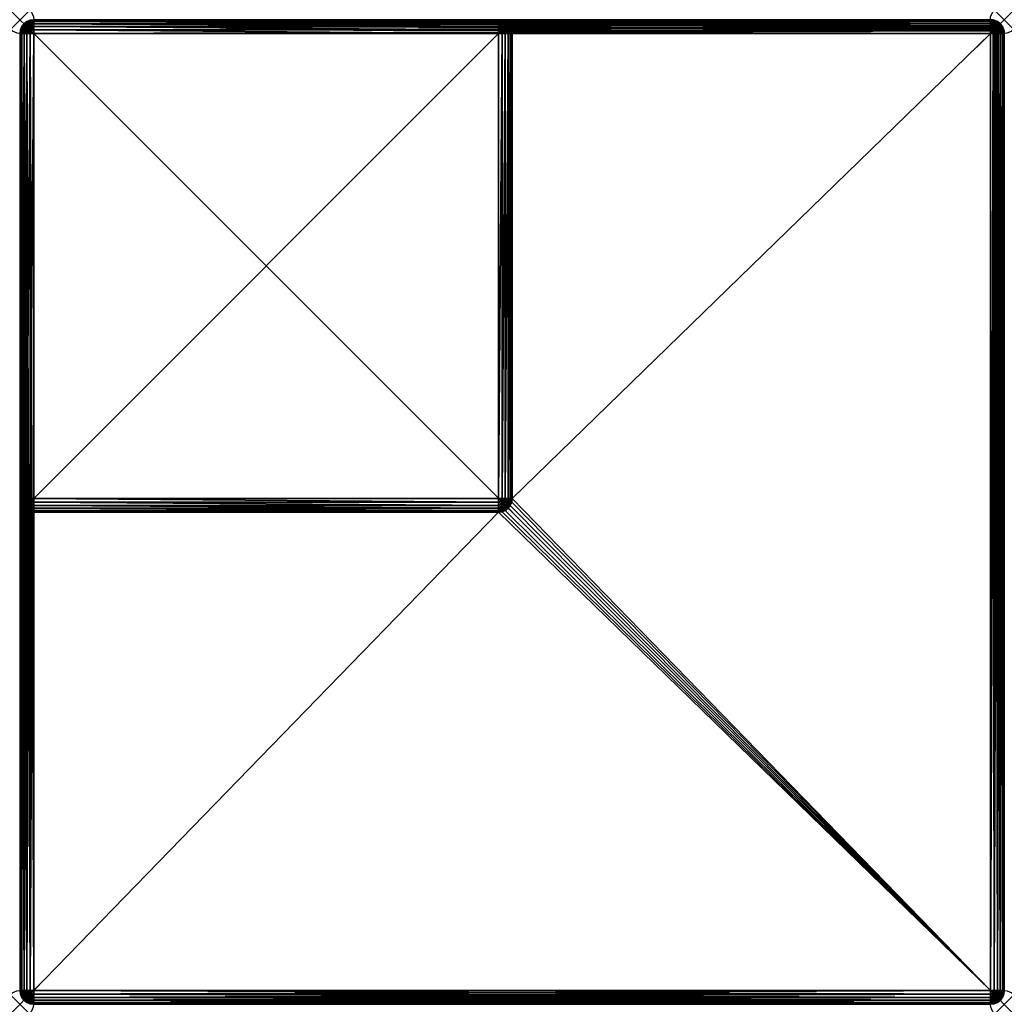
# Model space of a CAD drawing. Header units: inches. Extents: x 0 to 36, y -36 to 0.
import ezdxf

# ---------------------------------------------------------------- set-up
doc = ezdxf.new("R2010")
doc.units = ezdxf.units.IN
doc.header["$MEASUREMENT"] = 0
doc.header["$PDMODE"] = 35
doc.header["$PDSIZE"] = 1
for name, color, linetype in [('A-FURN-3-NODE', 7, 'Continuous'), ('A-FURN-3-ST-FR', 151, 'Continuous'), ('A-FURN-3-ST-SI', 165, 'Continuous')]:
    doc.layers.add(name, color=color, linetype=linetype)

msp = doc.modelspace()

# ---------------------------------------------------------------- linework, layer by layer
at = {"layer": 'A-FURN-3-NODE'}
for p in [(0, 0), (35.99, 0), (-0.012, -36.014), (36, -36.014)]:
    msp.add_point(p, dxfattribs=at)

# ---------------------------------------------------------------- meshes
at = {"layer": 'A-FURN-3-ST-FR'}
mesh = msp.add_polyface(dxfattribs=at)
corners = [(0, -17.514, 35.525), (0.017, -0.5, 35.654), (0, -0.5, 35.525), (0.017, -17.514, 35.654), (0.067, -0.5, 35.775), (0.067, -17.514, 35.775), (0.146, -0.5, 35.878), (0.146, -17.514, 35.878), (0.25, -0.5, 35.958), (0.25, -17.514, 35.958), (0.37, -0.5, 36.008), (0.37, -17.514, 36.008), (0.5, -0.5, 36.025), (0.5, -17.514, 36.025), (17.5, -0.017, 35.654), (0.5, 0, 35.525), (0.5, -0.017, 35.654), (17.5, 0, 35.525), (17.5, -0.067, 35.775), (0.5, -0.067, 35.775), (17.5, -0.146, 35.878), (0.5, -0.146, 35.878), (17.5, -0.25, 35.958), (0.5, -0.25, 35.958), (17.5, -0.371, 36.008), (0.5, -0.371, 36.008), (17.5, -0.5, 36.025), (0.009, -17.612, 17.588), (0, -17.514, 17.491), (0.014, -17.603, 35.602), (0.039, -17.632, 35.678), (0.059, -17.599, 35.745), (0.124, -17.64, 35.83), (0.189, -17.604, 35.906), (0.33, -17.612, 35.985), (0.422, -17.591, 36.013), (0.5, -17.643, 36.008)]
mesh.append_faces([[corners[k] for k in face] for face in [(0, 1, 2), (3, 1, 0), (3, 4, 1), (5, 4, 3), (5, 6, 4), (7, 6, 5), (7, 8, 6), (9, 8, 7), (9, 10, 8), (11, 10, 9), (11, 12, 10), (13, 12, 11), (14, 15, 16), (17, 15, 14), (18, 16, 19), (14, 16, 18), (20, 19, 21), (18, 19, 20), (22, 21, 23), (20, 21, 22), (24, 23, 25), (22, 23, 24), (26, 25, 12), (24, 25, 26), (13, 26, 12), (27, 0, 28), (0, 29, 3), (3, 29, 30), (5, 3, 31), (3, 30, 31), (32, 5, 31), (7, 5, 32), (9, 7, 33), (34, 11, 9), (35, 11, 34), (35, 13, 11), (36, 13, 35)]])
mesh = msp.add_polyface(dxfattribs=at)
corners = [(0.411, -0.038, 35.694), (0.422, -0.012, 35.601), (0.33, -0.04, 35.622), (0.37, -0.017, 35.525), (0.37, -0.017, 0.5), (0.25, -0.067, 35.525), (0.256, -0.081, 35.648), (0.395, -0.191, 35.904), (0.291, -0.159, 35.825), (0.289, -0.244, 35.899), (0.399, -0.116, 35.829), (0.317, -0.086, 35.737), (0.405, -0.071, 35.763), (0.5, -0.146, 35.878), (0.5, -0.067, 35.775), (0.5, 0, 35.525), (0.5, 0, 0.5), (0.231, -0.088, 0.411), (0.25, -0.067, 0.5), (0.369, -0.023, 0.429), (0.395, -0.121, 0.191), (0.5, -0.146, 0.146), (0.399, -0.196, 0.116), (0.291, -0.2, 0.159), (0.289, -0.126, 0.244), (0.402, -0.062, 0.28), (0.5, -0.067, 0.25), (0.209, -0.137, 0.317), (0.33, -0.057, 0.341), (0.209, -0.317, 35.888), (0.33, -0.341, 35.967), (0.402, -0.28, 35.963), (0.5, -0.25, 35.958), (0.317, -0.287, 0.086), (0.405, -0.262, 0.071), (0.411, -0.331, 0.038), (0.5, -0.25, 0.067), (0.5, -0.017, 0.371)]
mesh.append_faces([[corners[k] for k in face] for face in [(0, 1, 2), (3, 4, 5), (2, 3, 5), (2, 5, 6), (7, 8, 9), (8, 10, 11), (7, 10, 8), (12, 0, 11), (10, 12, 11), (7, 13, 10), (10, 14, 12), (12, 14, 0), (11, 2, 6), (11, 0, 2), (1, 15, 3), (1, 3, 2), (3, 16, 4), (17, 18, 19), (19, 18, 4), (20, 21, 22), (20, 22, 23), (20, 23, 24), (25, 26, 20), (25, 20, 24), (24, 27, 28), (25, 24, 28), (19, 28, 17), (5, 4, 18), (9, 29, 30), (31, 9, 30), (31, 7, 9), (31, 32, 7), (23, 22, 33), (34, 35, 33), (22, 34, 33), (22, 36, 34), (34, 36, 35), (19, 4, 16), (19, 37, 28), (28, 37, 25)]])
mesh = msp.add_polyface(dxfattribs=at)
corners = [(0.5, -0.017, 35.654), (0.5, 0, 35.525), (0.422, -0.012, 35.601), (0.411, -0.038, 35.694), (0.395, -0.191, 35.904), (0.5, -0.25, 35.958), (0.5, -0.146, 35.878), (0.399, -0.116, 35.829), (0.5, -0.067, 35.775), (0.5, 0, 0.5), (0.37, -0.017, 35.525), (0.395, -0.121, 0.191), (0.5, -0.067, 0.25), (0.5, -0.146, 0.146), (17.916, -0.222, 17.906), (35.5, -0.146, 17.844), (17.853, -0.146, 17.844), (35.853, -0.146, 0.146), (35.778, -0.084, 0.222), (35.691, -0.038, 0.309), (0.5, -0.017, 0.371), (35.597, -0.01, 0.402), (35.5, 0, 0.5), (35.778, -0.222, 0.084), (0.369, -0.023, 0.429), (0.402, -0.062, 0.28), (35.629, -0.017, 17.491), (35.5, 0, 17.491), (35.611, -0.114, 17.789), (35.5, -0.067, 17.741), (35.611, -0.053, 17.686), (35.723, -0.119, 17.726), (17.597, -0.01, 17.588), (17.5, 0, 17.491), (17.691, -0.038, 17.682), (35.5, -0.017, 17.62), (17.778, -0.084, 17.768), (35.5, -0.25, 17.924), (35.604, -0.194, 17.872), (35.714, -0.19, 17.819), (35.594, -0.017, 17.58), (35.71, -0.062, 17.609)]
mesh.append_faces([[corners[k] for k in face] for face in [(0, 1, 2), (3, 0, 2), (4, 5, 6), (7, 6, 8), (8, 0, 3), (1, 9, 10), (11, 12, 13), (14, 15, 16), (17, 13, 18), (18, 12, 19), (19, 12, 20), (19, 20, 21), (21, 20, 9), (21, 9, 22), (23, 13, 17), (18, 13, 12), (9, 20, 24), (25, 20, 12), (26, 21, 27), (27, 21, 22), (26, 19, 21), (15, 28, 29), (30, 28, 31), (32, 27, 33), (34, 35, 32), (32, 35, 27), (36, 29, 34), (34, 29, 35), (16, 15, 36), (36, 15, 29), (37, 38, 15), (15, 38, 28), (38, 39, 28), (29, 28, 30), (29, 30, 35), (26, 40, 41), (40, 30, 41), (35, 30, 40), (35, 40, 27), (27, 40, 26)]])
mesh = msp.add_polyface(dxfattribs=at)
corners = [(0.5, -17.514, 36.025), (17.5, -17.643, 36.008), (17.5, -17.514, 36.025), (17.5, -0.5, 36.025), (17.629, -0.5, 36.008), (17.629, -17.514, 36.008), (17.75, -0.5, 35.958), (17.594, -17.603, 36.008), (17.71, -17.632, 35.963), (17.718, -0.284, 35.92), (17.614, -0.196, 35.905), (17.593, -0.283, 35.965), (17.723, -0.177, 35.834), (17.694, -0.407, 35.976), (17.624, -0.35, 35.985), (17.5, -0.25, 35.958), (17.5, -0.371, 36.008), (17.586, -0.427, 36.012), (17.5, -0.146, 35.878), (17.612, -0.111, 35.818), (17.714, -0.1, 35.736), (17.5, -0.067, 35.775), (17.603, -0.049, 35.714), (17.687, -0.048, 35.627), (17.5, -0.017, 35.654), (17.585, -0.015, 35.609), (17.5, 0, 35.525), (17.629, -0.017, 35.525), (17.597, -0.01, 17.588), (17.75, -0.067, 35.525), (17.691, -0.038, 17.682), (17.5, 0, 17.491)]
mesh.append_faces([[corners[k] for k in face] for face in [(0, 1, 2), (2, 3, 0), (2, 4, 3), (5, 4, 2), (5, 6, 4), (5, 7, 8), (2, 7, 5), (9, 10, 11), (9, 12, 10), (13, 9, 14), (14, 9, 11), (11, 15, 16), (11, 16, 14), (13, 17, 4), (14, 17, 13), (14, 16, 17), (17, 3, 4), (16, 3, 17), (10, 15, 11), (10, 18, 15), (10, 12, 19), (19, 18, 10), (19, 12, 20), (19, 21, 18), (19, 20, 22), (22, 21, 19), (22, 20, 23), (22, 24, 21), (22, 23, 25), (25, 24, 22), (25, 26, 24), (25, 27, 26), (28, 26, 27), (23, 27, 25), (23, 29, 27), (30, 27, 29), (28, 27, 30), (31, 26, 28)]])
mesh = msp.add_polyface(dxfattribs=at)
corners = [(0, -0.5, 35.525), (0.014, -0.423, 35.614), (0.017, -0.371, 35.525), (0.056, -0.399, 35.732), (0.039, -0.347, 35.643), (0.017, -0.5, 35.654), (0.059, -0.28, 35.61), (0.127, -0.407, 35.845), (0.209, -0.317, 35.888), (0.125, -0.321, 35.803), (0.146, -0.5, 35.878), (0.231, -0.411, 35.937), (0.33, -0.341, 35.967), (0.25, -0.5, 35.958), (0.369, -0.429, 36.002), (0.5, -0.371, 36.008), (0.402, -0.28, 35.963), (0.017, -0.371, 0.5), (0.256, -0.377, 0.081), (0.189, -0.41, 0.119), (0.216, -0.3, 0.14), (0.124, -0.374, 0.195), (0.317, -0.287, 0.086), (0.25, -0.5, 0.067), (0.146, -0.5, 0.146), (0.422, -0.423, 0.012), (0.37, -0.5, 0.017), (0.33, -0.402, 0.04), (0.411, -0.331, 0.038), (0.014, -0.411, 0.423), (0, -0.5, 0.5), (0.056, -0.292, 0.399), (0.039, -0.382, 0.347), (0.017, -0.5, 0.371), (0.067, -0.25, 0.5), (0.059, -0.415, 0.28), (0.092, -0.308, 0.283), (0.067, -0.5, 0.25), (0.183, -0.229, 0.224), (0.067, -0.5, 35.775), (0.092, -0.283, 35.716)]
mesh.append_faces([[corners[k] for k in face] for face in [(0, 1, 2), (3, 4, 1), (3, 1, 5), (2, 1, 4), (2, 4, 6), (7, 8, 9), (7, 10, 11), (11, 8, 7), (11, 12, 8), (11, 13, 14), (14, 12, 11), (12, 15, 16), (14, 15, 12), (2, 17, 0), (18, 19, 20), (20, 19, 21), (22, 18, 20), (18, 23, 19), (19, 24, 21), (25, 26, 27), (28, 25, 27), (17, 29, 30), (31, 32, 29), (31, 29, 17), (33, 29, 32), (17, 34, 31), (33, 32, 35), (27, 23, 18), (22, 27, 18), (22, 28, 27), (36, 35, 32), (36, 32, 31), (21, 35, 36), (21, 37, 35), (38, 21, 36), (2, 34, 17), (7, 3, 39), (9, 3, 7), (40, 4, 3), (9, 40, 3)]])
mesh = msp.add_polyface(dxfattribs=at)
corners = [(0.256, -0.081, 35.648), (0.25, -0.067, 35.525), (0.189, -0.119, 35.615), (0.146, -0.146, 35.525), (0.124, -0.195, 35.651), (0.067, -0.25, 35.525), (0.216, -0.14, 35.725), (0.317, -0.086, 35.737), (0.183, -0.224, 35.795), (0.291, -0.159, 35.825), (0.289, -0.244, 35.899), (0.146, -0.146, 0.5), (0.067, -0.25, 0.5), (0.127, -0.18, 0.407), (0.231, -0.088, 0.411), (0.25, -0.067, 0.5), (0.291, -0.2, 0.159), (0.183, -0.229, 0.224), (0.289, -0.126, 0.244), (0.209, -0.137, 0.317), (0.125, -0.221, 0.321), (0.33, -0.057, 0.341), (0.017, -0.371, 35.525), (0.059, -0.28, 35.61), (0.216, -0.3, 0.14), (0.124, -0.374, 0.195), (0.317, -0.287, 0.086), (0.092, -0.308, 0.283), (0.056, -0.292, 0.399), (0.092, -0.283, 35.716), (0.039, -0.347, 35.643), (0.209, -0.317, 35.888), (0.125, -0.321, 35.803)]
mesh.append_faces([[corners[k] for k in face] for face in [(0, 1, 2), (1, 3, 2), (2, 3, 4), (3, 5, 4), (6, 2, 4), (0, 2, 6), (7, 0, 6), (6, 4, 8), (9, 6, 8), (7, 6, 9), (9, 8, 10), (3, 11, 5), (5, 11, 12), (13, 11, 14), (14, 11, 15), (16, 17, 18), (18, 17, 19), (19, 17, 20), (14, 19, 13), (13, 19, 20), (14, 21, 19), (13, 12, 11), (1, 15, 3), (3, 15, 11), (5, 22, 23), (24, 25, 17), (26, 24, 16), (16, 24, 17), (20, 27, 28), (20, 28, 13), (13, 28, 12), (17, 27, 20), (5, 12, 22), (29, 23, 30), (31, 8, 32), (8, 29, 32), (10, 8, 31), (4, 23, 29), (8, 4, 29), (4, 5, 23)]])
mesh = msp.add_polyface(dxfattribs=at)
corners = [(0.451, -18.012, 17.988), (0.5, -35.514, 17.991), (0.5, -18.014, 17.991), (0.399, -0.196, 0.116), (0.5, -0.146, 0.146), (0.5, -0.25, 0.067), (17.916, -0.222, 17.906), (35.5, -0.25, 17.924), (35.5, -0.146, 17.844), (0.402, -0.28, 35.963), (0.5, -0.371, 36.008), (0.5, -0.25, 35.958), (0.5, -0.5, 36.025), (0.369, -0.429, 36.002), (0.5, -0.371, 0.017), (0.5, -0.5, 0), (0.422, -0.423, 0.012), (0.411, -0.331, 0.038), (35.5, -0.5, 0), (35.597, -0.402, 0.01), (35.608, -35.584, 0.017), (35.5, -35.514, 0), (35.629, -35.514, 0.017), (17.997, -0.451, 17.988), (35.5, -0.5, 17.991), (35.5, -0.371, 17.974), (17.99, -0.402, 17.981), (17.962, -0.309, 17.953), (18, -0.5, 17.991), (35.5, -35.514, 17.991), (35.629, -0.5, 17.974), (35.629, -35.514, 17.974), (35.608, -0.429, 17.974), (35.578, -0.334, 17.956), (35.613, -0.275, 17.923), (35.604, -0.194, 17.872), (35.75, -35.514, 0.067), (0.5, -35.514, 0), (0.37, -0.5, 0.017), (35.691, -0.309, 0.038), (35.778, -0.222, 0.084), (35.676, -0.37, 17.94), (35.75, -0.5, 17.924), (35.699, -0.271, 17.888)]
mesh.append_faces([[corners[k] for k in face] for face in [(0, 1, 2), (3, 4, 5), (6, 7, 8), (9, 10, 11), (12, 10, 13), (14, 15, 16), (17, 14, 16), (5, 14, 17), (18, 15, 19), (19, 15, 14), (20, 21, 22), (23, 24, 25), (23, 25, 26), (26, 25, 27), (27, 25, 7), (27, 7, 6), (28, 24, 23), (24, 29, 30), (30, 29, 31), (32, 24, 30), (25, 24, 32), (33, 25, 32), (33, 7, 25), (34, 35, 7), (34, 7, 33), (20, 22, 36), (37, 38, 15), (18, 21, 15), (15, 21, 37), (19, 22, 21), (19, 21, 18), (39, 22, 19), (19, 14, 39), (39, 14, 5), (39, 5, 40), (40, 5, 4), (34, 33, 41), (32, 30, 42), (41, 33, 32), (34, 43, 35)]])
mesh = msp.add_polyface(dxfattribs=at)
corners = [(17.82, -0.336, 35.872), (17.82, -0.255, 35.821), (17.718, -0.284, 35.92), (17.723, -0.177, 35.834), (17.897, -0.364, 35.796), (17.904, -0.285, 35.725), (17.82, -0.176, 35.731), (17.953, -0.405, 35.713), (17.987, -0.425, 35.608), (17.962, -0.349, 35.64), (17.869, -0.423, 35.853), (17.786, -0.404, 35.924), (17.694, -0.407, 35.976), (17.962, -0.309, 17.953), (17.983, -0.371, 35.525), (17.99, -0.402, 17.981), (17.714, -0.1, 35.736), (17.786, -0.104, 35.632), (17.687, -0.048, 35.627), (17.75, -0.067, 35.525), (17.853, -0.146, 35.525), (17.865, -0.17, 35.612), (17.899, -0.225, 35.647), (17.933, -0.25, 35.525), (17.946, -0.29, 35.608), (17.916, -0.222, 17.906), (17.853, -0.146, 17.844), (17.778, -0.084, 17.768), (17.691, -0.038, 17.682)]
mesh.append_faces([[corners[k] for k in face] for face in [(0, 1, 2), (1, 3, 2), (4, 5, 1), (5, 6, 1), (7, 8, 9), (5, 7, 9), (4, 7, 5), (10, 4, 0), (4, 1, 0), (10, 0, 11), (0, 2, 11), (11, 2, 12), (13, 14, 15), (1, 6, 3), (3, 6, 16), (16, 6, 17), (16, 17, 18), (17, 19, 18), (17, 20, 19), (17, 21, 20), (6, 21, 17), (6, 22, 21), (5, 22, 6), (21, 23, 20), (22, 23, 21), (5, 24, 22), (24, 23, 22), (9, 24, 5), (14, 23, 24), (9, 14, 24), (8, 14, 9), (13, 23, 14), (25, 23, 13), (25, 20, 23), (26, 20, 25), (27, 20, 26), (27, 19, 20), (28, 19, 27)]])
mesh = msp.add_polyface(dxfattribs=at)
corners = [(35.853, -0.146, 17.491), (35.8, -0.108, 17.569), (35.869, -0.171, 17.564), (35.82, -0.157, 17.664), (35.933, -0.25, 17.491), (35.9, -0.222, 17.605), (35.75, -0.067, 17.491), (35.691, -0.038, 0.309), (35.629, -0.017, 17.491), (35.778, -0.084, 0.222), (35.71, -0.062, 17.609), (35.853, -0.146, 0.146), (35.945, -0.288, 17.573), (35.902, -0.28, 17.69), (35.819, -0.227, 17.762), (35.961, -0.347, 17.608), (35.949, -0.401, 17.686), (35.883, -0.369, 17.784), (35.792, -0.295, 17.84), (35.751, -0.369, 17.902), (35.816, -0.407, 17.866), (35.699, -0.271, 17.888), (35.676, -0.37, 17.94), (35.613, -0.275, 17.923), (35.714, -0.19, 17.819), (35.723, -0.119, 17.726), (35.604, -0.194, 17.872), (35.611, -0.114, 17.789), (35.611, -0.053, 17.686), (35.916, -0.222, 0.222), (35.962, -0.309, 0.309), (35.983, -0.371, 17.491)]
mesh.append_faces([[corners[k] for k in face] for face in [(0, 1, 2), (1, 3, 2), (0, 2, 4), (4, 2, 5), (6, 7, 8), (6, 9, 7), (6, 10, 1), (10, 3, 1), (6, 1, 0), (0, 9, 6), (0, 11, 9), (3, 5, 2), (12, 5, 13), (14, 13, 3), (3, 13, 5), (12, 13, 15), (15, 13, 16), (13, 17, 16), (14, 17, 13), (18, 17, 14), (19, 20, 18), (19, 18, 21), (22, 19, 21), (22, 21, 23), (24, 18, 14), (24, 14, 25), (25, 14, 3), (25, 3, 10), (21, 18, 24), (21, 24, 26), (25, 27, 24), (28, 25, 10), (8, 10, 6), (29, 11, 0), (0, 4, 29), (29, 4, 30), (30, 4, 31), (4, 5, 12), (12, 31, 4), (15, 31, 12)]])
mesh = msp.add_polyface(dxfattribs=at)
corners = [(35.691, -0.309, 0.038), (35.75, -35.514, 0.067), (35.629, -35.514, 0.017), (35.778, -0.222, 0.084), (35.853, -35.514, 0.146), (35.853, -0.146, 0.146), (35.629, -0.5, 17.974), (35.629, -35.514, 17.974), (35.75, -0.5, 17.924), (36, -35.514, 0.5), (36, -0.5, 0.5), (36, -35.514, 17.491), (35.99, -0.402, 0.402), (35.983, -35.514, 0.371), (35.983, -0.5, 17.62), (35.983, -35.514, 17.62), (36, -0.5, 17.491), (35.962, -0.309, 0.309), (35.933, -35.514, 0.25), (35.933, -0.5, 17.741), (35.933, -35.514, 17.741), (35.853, -0.5, 17.844), (35.853, -35.514, 17.844), (35.75, -35.514, 17.924), (35.961, -0.347, 17.608), (35.949, -0.401, 17.686), (35.986, -0.424, 17.576), (35.883, -0.369, 17.784), (35.816, -0.407, 17.866), (35.792, -0.295, 17.84), (35.751, -0.369, 17.902), (35.676, -0.37, 17.94), (35.608, -0.429, 17.974), (35.916, -0.222, 0.222), (35.983, -0.371, 17.491)]
mesh.append_faces([[corners[k] for k in face] for face in [(0, 1, 2), (3, 1, 0), (3, 4, 1), (5, 4, 3), (6, 7, 8), (9, 10, 11), (10, 9, 12), (12, 9, 13), (14, 15, 16), (16, 15, 11), (12, 13, 17), (17, 13, 18), (19, 20, 14), (14, 20, 15), (21, 22, 19), (19, 22, 20), (8, 7, 23), (8, 23, 21), (21, 23, 22), (24, 25, 26), (26, 25, 14), (25, 19, 14), (27, 19, 25), (27, 21, 19), (28, 21, 27), (29, 28, 27), (21, 28, 8), (8, 28, 30), (8, 30, 31), (32, 8, 31), (33, 18, 4), (33, 4, 5), (17, 34, 12), (12, 34, 16), (12, 16, 10), (26, 34, 24), (26, 14, 16), (16, 34, 26), (17, 18, 33), (11, 10, 16)]])
mesh = msp.add_polyface(dxfattribs=at)
corners = [(0.25, -35.514, 0.067), (0.25, -0.5, 0.067), (0.37, -35.514, 0.017), (0.37, -0.5, 0.017), (0.5, -35.514, 0), (0.369, -35.585, 0.023), (0, -17.514, 17.491), (0, -35.514, 17.491), (0.009, -17.612, 17.588), (0.017, -35.514, 17.62), (0.038, -17.705, 17.682), (0.067, -35.514, 17.741), (0.084, -17.792, 17.768), (0.146, -35.514, 17.844), (0.146, -17.868, 17.844), (0.222, -17.93, 17.906), (0.25, -35.514, 17.924), (0.308, -17.976, 17.953), (0.37, -35.514, 17.974), (0.402, -18.004, 17.981), (0.451, -18.012, 17.988), (0.5, -35.514, 17.991), (0.017, -0.5, 35.654), (0.014, -0.423, 35.614), (0, -0.5, 35.525), (0.067, -0.5, 35.775), (0.056, -0.399, 35.732), (0.231, -0.411, 35.937), (0.146, -0.5, 35.878), (0.25, -0.5, 35.958), (0.369, -0.429, 36.002), (0.37, -0.5, 36.008), (0.5, -0.5, 36.025), (0.017, -0.371, 0.5), (0, -0.5, 0.5), (0.146, -0.5, 0.146), (0.189, -0.41, 0.119), (0.422, -0.423, 0.012), (0.5, -0.5, 0), (0.33, -0.402, 0.04), (0.014, -0.411, 0.423), (0.017, -0.5, 0.371), (0.067, -0.5, 0.25), (0.059, -0.415, 0.28), (0.124, -0.374, 0.195), (0, -35.514, 0.5), (0.017, -35.514, 0.371), (0.067, -35.514, 0.25), (0.127, -0.407, 35.845), (0.146, -35.514, 0.146)]
mesh.append_faces([[corners[k] for k in face] for face in [(0, 1, 2), (2, 1, 3), (2, 3, 4), (5, 2, 4), (6, 7, 8), (8, 7, 9), (8, 9, 10), (10, 9, 11), (10, 11, 12), (12, 11, 13), (12, 13, 14), (14, 13, 15), (15, 13, 16), (15, 16, 17), (17, 16, 18), (17, 18, 19), (19, 18, 20), (20, 18, 21), (22, 23, 24), (22, 25, 26), (27, 28, 29), (30, 29, 31), (30, 31, 32), (24, 33, 34), (1, 35, 36), (37, 38, 3), (39, 3, 1), (34, 40, 41), (42, 41, 43), (35, 42, 44), (45, 34, 46), (46, 34, 41), (46, 41, 47), (47, 41, 42), (48, 25, 28), (47, 42, 49), (49, 42, 35), (49, 35, 0), (0, 35, 1)]])
mesh = msp.add_polyface(dxfattribs=at)
corners = [(0.5, -18.014, 17.991), (17.5, -18.014, 17.991), (0.5, -35.514, 17.991), (35.5, -35.514, 17.991), (17.629, -17.997, 17.991), (17.75, -17.947, 17.991), (17.853, -17.868, 17.991), (17.933, -17.764, 17.991), (17.983, -17.643, 17.991), (18, -17.514, 17.991), (35.5, -0.5, 17.991), (18, -0.5, 17.991)]
mesh.append_faces([[corners[k] for k in face] for face in [(2, 1, 0)]], dxfattribs={"vtx0": -1})
mesh.append_faces([[corners[k] for k in face] for face in [(3, 1, 2), (10, 9, 3)]], dxfattribs={"vtx0": -1, "vtx1": -1})
mesh.append_faces([[corners[k] for k in face] for face in [(3, 6, 5), (3, 5, 4), (3, 8, 7), (3, 9, 8)]], dxfattribs={"vtx0": -1, "vtx2": -1})
mesh.append_faces([[corners[k] for k in face] for face in [(11, 9, 10)]], dxfattribs={"vtx1": -1})
mesh.append_faces([[corners[k] for k in face] for face in [(4, 1, 3), (7, 6, 3)]], dxfattribs={"vtx1": -1, "vtx2": -1})
mesh = msp.add_polyface(dxfattribs=at)
corners = [(17.75, -17.514, 35.958), (17.75, -0.5, 35.958), (17.629, -17.514, 36.008), (17.853, -0.5, 35.878), (17.853, -17.514, 35.878), (17.933, -0.5, 35.775), (17.933, -17.514, 35.775), (17.983, -0.5, 35.654), (17.983, -17.514, 35.654), (18, -0.5, 35.525), (18, -17.514, 35.525), (18, -17.514, 17.991), (17.983, -17.643, 17.991), (17.986, -17.6, 35.601), (17.961, -17.632, 35.677), (17.8, -17.593, 35.916), (17.869, -17.587, 35.853), (17.9, -17.628, 35.802), (17.945, -17.597, 35.736), (17.71, -17.632, 35.963), (18, -0.5, 17.991), (17.953, -0.405, 35.713), (17.987, -0.425, 35.608), (17.897, -0.364, 35.796), (17.869, -0.423, 35.853), (17.786, -0.404, 35.924), (17.694, -0.407, 35.976), (17.629, -0.5, 36.008), (17.997, -0.451, 17.988), (17.983, -0.371, 35.525), (17.99, -0.402, 17.981)]
mesh.append_faces([[corners[k] for k in face] for face in [(0, 1, 2), (0, 3, 1), (4, 3, 0), (4, 5, 3), (6, 5, 4), (6, 7, 5), (8, 7, 6), (8, 9, 7), (10, 9, 8), (11, 10, 12), (13, 8, 14), (10, 8, 13), (0, 15, 4), (4, 15, 16), (4, 16, 6), (6, 16, 17), (6, 17, 18), (14, 8, 18), (18, 8, 6), (0, 19, 15), (2, 19, 0), (9, 10, 20), (20, 10, 11), (21, 7, 22), (5, 7, 21), (23, 5, 21), (24, 5, 23), (24, 3, 5), (25, 3, 24), (25, 1, 3), (26, 1, 25), (26, 27, 1), (28, 9, 20), (28, 29, 9), (30, 29, 28), (22, 9, 29), (7, 9, 22)]])
mesh = msp.add_polyface(dxfattribs=at)
corners = [(0.009, -17.612, 17.588), (0.017, -17.643, 35.525), (0, -17.514, 35.525), (0.127, -17.834, 35.617), (0.209, -17.877, 35.708), (0.125, -17.793, 35.704), (0.231, -17.926, 35.614), (0.222, -17.93, 17.906), (0.146, -17.868, 35.525), (0.146, -17.868, 17.844), (0.308, -17.976, 17.953), (0.25, -17.947, 35.525), (0.014, -17.603, 35.602), (0.056, -17.722, 35.626), (0.039, -17.632, 35.678), (0.067, -17.764, 35.525), (0.33, -17.957, 35.684), (0.092, -17.706, 35.742), (0.059, -17.599, 35.745), (0.183, -17.785, 35.801), (0.289, -17.888, 35.781), (0.124, -17.64, 35.83), (0.291, -17.814, 35.866), (0.216, -17.714, 35.884), (0.189, -17.604, 35.906), (0.146, -17.514, 35.878), (0.317, -17.727, 35.939), (0.256, -17.637, 35.944), (0.25, -17.514, 35.958), (0.084, -17.792, 17.768), (0.038, -17.705, 17.682)]
mesh.append_faces([[corners[k] for k in face] for face in [(0, 1, 2), (3, 4, 5), (6, 4, 3), (7, 8, 9), (10, 11, 7), (7, 11, 8), (1, 12, 2), (13, 12, 1), (13, 14, 12), (1, 15, 13), (6, 16, 4), (17, 14, 13), (17, 18, 14), (3, 13, 15), (5, 13, 3), (5, 17, 13), (3, 15, 8), (3, 8, 6), (6, 8, 11), (19, 17, 5), (4, 19, 5), (20, 19, 4), (19, 21, 17), (21, 18, 17), (22, 19, 20), (23, 21, 19), (22, 23, 19), (23, 24, 21), (24, 25, 21), (26, 27, 23), (27, 24, 23), (27, 28, 24), (29, 8, 15), (9, 8, 29), (29, 15, 30), (30, 15, 1), (30, 1, 0)]])
mesh = msp.add_polyface(dxfattribs=at)
corners = [(0.5, -17.643, 36.008), (17.5, -17.643, 36.008), (0.5, -17.514, 36.025), (0.5, -17.764, 35.958), (17.5, -17.764, 35.958), (0.5, -17.868, 35.878), (17.5, -17.868, 35.878), (17.5, -18.014, 17.991), (0.5, -18.014, 35.525), (0.5, -18.014, 17.991), (0.402, -17.952, 35.745), (0.395, -17.893, 35.833), (0.289, -17.888, 35.781), (0.291, -17.814, 35.866), (0.399, -17.818, 35.909), (0.317, -17.727, 35.939), (0.405, -17.752, 35.954), (0.411, -17.683, 35.987), (0.5, -17.947, 35.775), (0.33, -17.957, 35.684), (0.402, -18.004, 17.981), (0.37, -17.997, 35.525), (0.308, -17.976, 17.953), (0.25, -17.947, 35.525), (0.451, -18.012, 17.988), (0.209, -17.877, 35.708), (0.369, -17.991, 35.596), (0.231, -17.926, 35.614), (0.5, -17.997, 35.654), (0.216, -17.714, 35.884), (0.33, -17.612, 35.985), (0.25, -17.514, 35.958), (0.256, -17.637, 35.944), (0.422, -17.591, 36.013)]
mesh.append_faces([[corners[k] for k in face] for face in [(0, 1, 2), (3, 4, 0), (5, 6, 3), (7, 8, 9), (10, 11, 12), (13, 14, 15), (11, 13, 12), (11, 14, 13), (14, 16, 15), (16, 17, 15), (16, 3, 17), (14, 3, 16), (14, 5, 3), (11, 5, 14), (11, 18, 5), (10, 18, 11), (10, 12, 19), (20, 21, 22), (22, 21, 23), (24, 21, 20), (24, 8, 21), (9, 8, 24), (12, 25, 19), (26, 19, 27), (26, 23, 21), (19, 28, 10), (26, 28, 19), (8, 28, 26), (26, 21, 8), (10, 28, 18), (27, 23, 26), (15, 29, 13), (30, 31, 32), (15, 30, 32), (15, 17, 30), (17, 33, 30), (17, 0, 33), (3, 0, 17)]])
mesh = msp.add_polyface(dxfattribs=at)
corners = [(0.5, -17.643, 36.008), (17.5, -17.764, 35.958), (17.5, -17.643, 36.008), (0.5, -17.764, 35.958), (17.5, -17.868, 35.878), (0.5, -17.868, 35.878), (17.5, -17.947, 35.775), (0.5, -17.947, 35.775), (17.5, -17.997, 35.654), (0.5, -17.997, 35.654), (17.5, -18.014, 35.525), (0.5, -18.014, 35.525), (17.5, -18.014, 17.991), (17.629, -17.997, 35.525), (17.629, -17.997, 17.991), (17.75, -17.947, 35.525), (17.608, -17.997, 35.595), (17.578, -17.979, 35.69), (17.676, -17.964, 35.654), (17.613, -17.946, 35.749), (17.699, -17.912, 35.753), (17.604, -17.895, 35.831), (17.714, -17.842, 35.835), (17.611, -17.812, 35.911), (17.723, -17.75, 35.905), (17.611, -17.709, 35.971), (17.594, -17.603, 36.008), (17.71, -17.632, 35.963), (17.5, -17.514, 36.025)]
mesh.append_faces([[corners[k] for k in face] for face in [(0, 1, 2), (3, 4, 1), (5, 6, 4), (7, 6, 5), (7, 8, 6), (9, 8, 7), (9, 10, 8), (11, 10, 9), (10, 11, 12), (12, 13, 10), (14, 13, 12), (14, 15, 13), (16, 10, 13), (8, 10, 16), (17, 8, 16), (18, 17, 16), (16, 15, 18), (16, 13, 15), (17, 6, 8), (19, 6, 17), (19, 17, 18), (18, 20, 19), (19, 20, 21), (20, 22, 21), (21, 22, 23), (24, 23, 22), (6, 21, 4), (19, 21, 6), (4, 21, 23), (4, 23, 1), (1, 23, 25), (1, 25, 2), (2, 25, 26), (25, 23, 24), (25, 24, 27), (26, 25, 27), (2, 26, 28)]])
mesh = msp.add_polyface(dxfattribs=at)
corners = [(17.75, -17.947, 17.991), (17.75, -17.947, 35.525), (17.629, -17.997, 17.991), (17.853, -17.868, 35.525), (17.853, -17.868, 17.991), (17.933, -17.764, 35.525), (17.933, -17.764, 17.991), (17.983, -17.643, 35.525), (17.983, -17.643, 17.991), (18, -17.514, 35.525), (17.949, -17.71, 35.624), (17.986, -17.6, 35.601), (17.961, -17.632, 35.677), (17.8, -17.593, 35.916), (17.82, -17.687, 35.867), (17.869, -17.587, 35.853), (17.676, -17.964, 35.654), (17.751, -17.926, 35.656), (17.699, -17.912, 35.753), (17.792, -17.864, 35.73), (17.714, -17.842, 35.835), (17.819, -17.785, 35.798), (17.816, -17.89, 35.618), (17.883, -17.807, 35.656), (17.902, -17.713, 35.745), (17.945, -17.597, 35.736), (17.9, -17.628, 35.802), (17.723, -17.75, 35.905), (17.71, -17.632, 35.963)]
mesh.append_faces([[corners[k] for k in face] for face in [(0, 1, 2), (0, 3, 1), (4, 3, 0), (4, 5, 3), (6, 5, 4), (6, 7, 5), (8, 7, 6), (8, 9, 7), (10, 5, 7), (11, 7, 9), (11, 10, 7), (12, 10, 11), (13, 14, 15), (16, 17, 18), (1, 17, 16), (17, 19, 18), (18, 19, 20), (20, 19, 21), (1, 22, 17), (3, 22, 1), (17, 22, 19), (19, 22, 23), (22, 3, 23), (19, 23, 21), (23, 3, 5), (21, 23, 24), (24, 23, 10), (23, 5, 10), (25, 26, 24), (12, 24, 10), (25, 24, 12), (27, 21, 14), (21, 24, 14), (27, 14, 28), (14, 24, 26), (28, 14, 13), (14, 26, 15), (20, 21, 27)]])
mesh = msp.add_polyface(dxfattribs=at)
corners = [(0.017, -35.643, 0.5), (0.067, -35.764, 17.491), (0.017, -35.643, 17.491), (0.039, -35.667, 0.382), (0.059, -35.734, 0.415), (0.092, -35.731, 0.308), (0.056, -35.615, 0.292), (0.125, -35.693, 0.221), (0.127, -35.606, 0.18), (0.017, -35.514, 0.371), (0.067, -35.514, 0.25), (0.146, -35.514, 0.146), (0.017, -35.514, 17.62), (0, -35.514, 17.491), (0.012, -35.595, 17.565), (0.038, -35.691, 17.563), (0.043, -35.647, 17.642), (0.083, -35.758, 17.619), (0.217, -35.707, 17.855), (0.309, -35.709, 17.909), (0.255, -35.628, 17.911), (0.061, -35.606, 17.712), (0.067, -35.514, 17.741), (0.105, -35.722, 17.716), (0.126, -35.638, 17.798), (0.146, -35.514, 17.844), (0.189, -35.777, 17.78), (0.189, -35.6, 17.872), (0, -35.514, 0.5), (0.25, -35.514, 17.924), (0.209, -35.697, 0.137), (0.231, -35.603, 0.088), (0.25, -35.514, 0.067), (0.33, -35.673, 0.057), (0.014, -35.591, 0.411)]
mesh.append_faces([[corners[k] for k in face] for face in [(0, 1, 2), (0, 3, 4), (5, 3, 6), (7, 5, 6), (7, 6, 8), (9, 10, 6), (8, 6, 10), (8, 10, 11), (12, 13, 14), (14, 13, 2), (15, 14, 2), (15, 2, 1), (16, 14, 15), (15, 17, 16), (16, 12, 14), (18, 19, 20), (21, 22, 12), (21, 12, 16), (23, 21, 16), (24, 22, 21), (24, 21, 23), (24, 25, 22), (24, 26, 18), (27, 25, 24), (24, 18, 27), (0, 2, 28), (28, 2, 13), (27, 18, 20), (20, 29, 27), (27, 29, 25), (8, 30, 7), (8, 11, 31), (31, 30, 8), (31, 11, 32), (31, 33, 30), (9, 34, 28), (28, 34, 0), (6, 3, 34), (6, 34, 9), (0, 34, 3)]])
mesh = msp.add_polyface(dxfattribs=at)
corners = [(0.19, -35.897, 17.577), (0.146, -35.867, 17.491), (0.25, -35.947, 17.491), (0.271, -35.936, 17.63), (0.17, -35.84, 17.677), (0.275, -35.883, 17.742), (0.189, -35.777, 17.78), (0.298, -35.81, 17.839), (0.217, -35.707, 17.855), (0.183, -35.79, 0.229), (0.092, -35.731, 0.308), (0.125, -35.693, 0.221), (0.067, -35.764, 0.5), (0.067, -35.764, 17.491), (0.017, -35.643, 0.5), (0.059, -35.734, 0.415), (0.039, -35.667, 0.382), (0.083, -35.758, 17.619), (0.038, -35.691, 17.563), (0.105, -35.722, 17.716), (0.043, -35.647, 17.642), (0.126, -35.638, 17.798), (0.121, -35.829, 17.573), (0.124, -35.819, 0.374), (0.216, -35.873, 0.3), (0.209, -35.697, 0.137), (0.25, -35.947, 0.5), (0.146, -35.867, 0.5), (0.256, -35.933, 0.377), (0.189, -35.895, 0.41), (0.291, -35.855, 0.2), (0.289, -35.77, 0.126)]
mesh.append_faces([[corners[k] for k in face] for face in [(0, 1, 2), (0, 2, 3), (0, 3, 4), (4, 3, 5), (4, 5, 6), (6, 5, 7), (6, 7, 8), (9, 10, 11), (12, 13, 14), (10, 15, 16), (13, 17, 18), (19, 20, 17), (19, 6, 21), (1, 22, 13), (13, 22, 17), (22, 1, 0), (17, 22, 4), (4, 22, 0), (17, 4, 19), (19, 4, 6), (9, 23, 10), (24, 23, 9), (25, 9, 11), (12, 14, 15), (26, 2, 27), (27, 2, 1), (27, 1, 12), (28, 26, 29), (26, 27, 29), (28, 29, 24), (12, 1, 13), (23, 12, 15), (23, 15, 10), (27, 12, 23), (29, 27, 23), (24, 29, 23), (30, 24, 9), (30, 9, 31), (31, 9, 25)]])
mesh = msp.add_polyface(dxfattribs=at)
corners = [(0.271, -35.936, 17.63), (0.25, -35.947, 17.491), (0.375, -35.991, 17.575), (0.383, -35.958, 17.688), (0.37, -35.997, 17.491), (0.275, -35.883, 17.742), (0.39, -35.898, 17.791), (0.298, -35.81, 17.839), (0.412, -35.829, 17.868), (0.33, -35.974, 0.402), (0.25, -35.947, 0.5), (0.256, -35.933, 0.377), (0.402, -35.734, 0.062), (0.395, -35.822, 0.121), (0.289, -35.77, 0.126), (0.291, -35.855, 0.2), (0.399, -35.898, 0.196), (0.405, -35.943, 0.262), (0.317, -35.928, 0.287), (0.411, -35.976, 0.331), (0.37, -35.997, 0.5), (0.383, -35.764, 17.907), (0.408, -35.686, 17.951), (0.309, -35.709, 17.909), (0.422, -35.591, 17.978), (0.33, -35.606, 17.952), (0.255, -35.628, 17.911), (0.25, -35.514, 17.924), (0.37, -35.514, 17.974), (0.231, -35.603, 0.088), (0.25, -35.514, 0.067), (0.369, -35.585, 0.023), (0.33, -35.673, 0.057), (0.37, -35.514, 0.017), (0.5, -35.643, 0.017), (0.217, -35.707, 17.855), (0.209, -35.697, 0.137), (0.422, -36.002, 0.423), (0.216, -35.873, 0.3)]
mesh.append_faces([[corners[k] for k in face] for face in [(0, 1, 2), (0, 2, 3), (1, 4, 2), (0, 3, 5), (5, 3, 6), (5, 6, 7), (7, 6, 8), (9, 10, 11), (12, 13, 14), (13, 15, 14), (16, 17, 18), (15, 16, 18), (17, 19, 18), (20, 4, 10), (10, 4, 1), (21, 22, 23), (22, 24, 25), (23, 22, 25), (23, 25, 26), (26, 25, 27), (25, 28, 27), (25, 24, 28), (29, 30, 31), (31, 32, 29), (31, 30, 33), (31, 34, 32), (32, 34, 12), (7, 8, 21), (23, 7, 21), (35, 7, 23), (14, 36, 32), (12, 14, 32), (13, 16, 15), (37, 20, 9), (18, 19, 9), (18, 9, 11), (18, 11, 38), (18, 38, 15), (9, 20, 10), (19, 37, 9)]])
mesh = msp.add_polyface(dxfattribs=at)
corners = [(0.37, -35.997, 17.491), (0.5, -36.014, 17.491), (0.375, -35.991, 17.575), (0.5, -35.997, 17.62), (0.383, -35.958, 17.688), (0.5, -35.947, 17.741), (0.39, -35.898, 17.791), (0.5, -35.867, 17.844), (0.412, -35.829, 17.868), (0.402, -35.734, 0.062), (0.5, -35.764, 0.067), (0.395, -35.822, 0.121), (0.5, -35.867, 0.146), (0.399, -35.898, 0.196), (0.5, -35.947, 0.25), (0.405, -35.943, 0.262), (0.411, -35.976, 0.331), (0.383, -35.764, 17.907), (0.5, -35.764, 17.924), (0.408, -35.686, 17.951), (0.5, -35.643, 17.974), (0.422, -35.591, 17.978), (0.5, -35.514, 17.991), (0.37, -35.514, 17.974), (0.5, -35.514, 0), (0.5, -35.643, 0.017), (0.369, -35.585, 0.023), (35.5, -35.867, 17.844), (35.5, -35.764, 17.924), (35.5, -36.014, 0.5), (0.5, -36.014, 0.5), (35.5, -36.014, 17.491), (35.5, -35.997, 17.62), (35.5, -35.947, 17.741), (0.5, -35.997, 0.371), (0.422, -36.002, 0.423), (0.37, -35.997, 0.5), (35.5, -35.947, 0.25), (35.5, -35.867, 0.146), (35.5, -35.764, 0.067), (35.5, -35.643, 0.017), (35.5, -35.514, 0), (35.5, -35.997, 0.371)]
mesh.append_faces([[corners[k] for k in face] for face in [(0, 1, 2), (2, 1, 3), (2, 3, 4), (4, 3, 5), (4, 5, 6), (6, 5, 7), (6, 7, 8), (9, 10, 11), (11, 10, 12), (11, 12, 13), (13, 12, 14), (13, 14, 15), (15, 14, 16), (17, 18, 19), (18, 20, 19), (19, 20, 21), (20, 22, 21), (21, 22, 23), (24, 25, 26), (9, 25, 10), (8, 7, 18), (8, 18, 17), (7, 27, 18), (18, 28, 20), (29, 1, 30), (1, 31, 3), (3, 32, 5), (5, 33, 7), (14, 34, 16), (34, 30, 35), (35, 30, 36), (16, 34, 35), (14, 37, 34), (12, 38, 14), (10, 39, 12), (25, 40, 10), (24, 41, 25), (34, 42, 30), (30, 1, 36), (36, 1, 0)]])
mesh = msp.add_polyface(dxfattribs=at)
corners = [(0.5, -35.764, 17.924), (35.5, -35.867, 17.844), (35.5, -35.764, 17.924), (0.5, -35.643, 17.974), (35.5, -35.643, 17.974), (35.5, -36.014, 17.491), (0.5, -36.014, 17.491), (35.5, -36.014, 0.5), (0.5, -35.997, 17.62), (35.5, -35.997, 17.62), (0.5, -35.947, 17.741), (35.5, -35.947, 17.741), (0.5, -35.867, 17.844), (35.629, -35.997, 17.491), (35.608, -35.997, 17.561), (35.578, -35.979, 17.656), (35.613, -35.946, 17.715), (35.604, -35.895, 17.797), (35.611, -35.812, 17.876), (35.611, -35.709, 17.937), (0.5, -35.997, 0.371), (35.5, -35.947, 0.25), (35.5, -35.997, 0.371), (0.5, -35.947, 0.25), (35.5, -35.867, 0.146), (0.5, -35.867, 0.146), (35.5, -35.764, 0.067), (0.5, -35.764, 0.067), (35.5, -35.643, 0.017), (0.5, -35.643, 0.017), (35.5, -35.514, 0), (0.5, -36.014, 0.5), (0.5, -35.514, 17.991), (35.594, -35.996, 0.411), (35.629, -35.997, 0.5), (35.611, -35.96, 0.305), (35.611, -35.9, 0.202), (35.604, -35.82, 0.119), (35.613, -35.738, 0.068), (35.578, -35.679, 0.035), (35.594, -35.603, 17.973), (35.608, -35.584, 0.017), (35.5, -35.514, 17.991)]
mesh.append_faces([[corners[k] for k in face] for face in [(0, 1, 2), (3, 2, 4), (5, 6, 7), (8, 5, 9), (10, 9, 11), (12, 11, 1), (5, 7, 13), (9, 5, 14), (15, 9, 14), (16, 17, 11), (11, 17, 1), (1, 17, 18), (1, 18, 2), (16, 11, 15), (15, 11, 9), (2, 18, 19), (2, 19, 4), (20, 21, 22), (23, 24, 21), (25, 26, 24), (27, 28, 26), (29, 30, 28), (31, 22, 7), (3, 4, 32), (22, 33, 7), (7, 33, 34), (21, 35, 22), (22, 35, 33), (21, 36, 35), (24, 36, 21), (24, 37, 36), (26, 37, 24), (38, 37, 26), (38, 26, 39), (39, 26, 28), (4, 19, 40), (39, 28, 41), (4, 40, 42), (28, 30, 41), (32, 4, 42)]])
mesh = msp.add_polyface(dxfattribs=at)
corners = [(35.629, -35.997, 17.491), (35.5, -36.014, 0.5), (35.629, -35.997, 0.5), (35.608, -35.997, 17.561), (35.5, -36.014, 17.491), (35.5, -35.514, 17.991), (35.594, -35.603, 17.973), (35.629, -35.514, 17.974), (35.611, -35.96, 0.305), (35.611, -35.9, 0.202), (35.723, -35.894, 0.264), (35.71, -35.952, 0.382), (35.594, -35.996, 0.411), (35.75, -35.947, 0.5), (35.75, -35.947, 17.491), (35.676, -35.963, 17.62), (35.578, -35.979, 17.656), (35.751, -35.925, 17.622), (35.699, -35.911, 17.719), (35.613, -35.946, 17.715), (35.792, -35.864, 17.696), (35.604, -35.895, 17.797), (35.714, -35.842, 17.801), (35.611, -35.812, 17.876), (35.723, -35.749, 17.871), (35.611, -35.709, 17.937), (35.71, -35.632, 17.929), (35.608, -35.584, 0.017), (35.75, -35.514, 0.067), (35.676, -35.643, 0.05), (35.604, -35.82, 0.119), (35.714, -35.824, 0.172), (35.699, -35.742, 0.102), (35.792, -35.719, 0.15), (35.613, -35.738, 0.068), (35.75, -35.514, 17.924), (35.751, -35.645, 0.088), (35.578, -35.679, 0.035)]
mesh.append_faces([[corners[k] for k in face] for face in [(0, 1, 2), (3, 4, 0), (5, 6, 7), (8, 9, 10), (8, 10, 11), (12, 8, 11), (2, 12, 11), (2, 11, 13), (0, 2, 14), (14, 2, 13), (3, 0, 14), (3, 14, 15), (15, 16, 3), (14, 17, 15), (15, 17, 18), (15, 18, 19), (19, 16, 15), (17, 20, 18), (19, 18, 21), (18, 20, 22), (18, 22, 21), (21, 22, 23), (24, 23, 22), (25, 23, 24), (7, 6, 26), (27, 28, 29), (30, 31, 9), (10, 9, 31), (32, 33, 31), (32, 31, 30), (34, 32, 30), (25, 24, 26), (6, 25, 26), (7, 26, 35), (29, 36, 32), (29, 32, 34), (36, 33, 32), (34, 37, 29), (29, 37, 27), (28, 36, 29)]])
mesh = msp.add_polyface(dxfattribs=at)
corners = [(35.723, -35.749, 17.871), (35.82, -35.687, 17.833), (35.71, -35.632, 17.929), (35.8, -35.592, 17.882), (35.75, -35.514, 17.924), (35.853, -35.514, 17.844), (35.751, -35.645, 0.088), (35.816, -35.607, 0.124), (35.792, -35.719, 0.15), (35.75, -35.514, 0.067), (35.853, -35.514, 0.146), (35.883, -35.645, 0.207), (35.933, -35.514, 0.25), (35.949, -35.613, 0.304), (35.902, -35.734, 0.301), (35.983, -35.643, 17.491), (35.933, -35.764, 0.5), (35.983, -35.643, 0.5), (35.961, -35.666, 0.382), (36, -35.514, 17.491), (36, -35.514, 0.5), (35.933, -35.514, 17.741), (35.9, -35.628, 17.768), (35.945, -35.596, 17.702), (35.902, -35.713, 17.711), (35.869, -35.587, 17.819), (35.986, -35.599, 17.567), (35.983, -35.514, 17.62), (35.961, -35.631, 17.643), (35.949, -35.709, 17.59), (35.983, -35.514, 0.371), (35.945, -35.725, 0.417), (35.986, -35.59, 0.414)]
mesh.append_faces([[corners[k] for k in face] for face in [(0, 1, 2), (2, 1, 3), (4, 2, 3), (4, 3, 5), (6, 7, 8), (9, 7, 6), (10, 7, 9), (7, 10, 11), (8, 7, 11), (11, 10, 12), (11, 12, 13), (14, 11, 13), (15, 16, 17), (18, 14, 13), (15, 17, 19), (19, 17, 20), (21, 22, 23), (23, 22, 24), (5, 25, 21), (21, 25, 22), (5, 3, 25), (26, 27, 28), (28, 27, 23), (23, 27, 21), (1, 24, 22), (1, 22, 25), (3, 1, 25), (26, 29, 15), (26, 15, 19), (19, 27, 26), (28, 29, 26), (28, 24, 29), (23, 24, 28), (13, 12, 30), (18, 17, 31), (18, 13, 32), (32, 13, 30), (32, 17, 18), (32, 30, 20), (20, 17, 32)]])
mesh = msp.add_polyface(dxfattribs=at)
corners = [(35.723, -35.894, 0.264), (35.82, -35.856, 0.327), (35.71, -35.952, 0.382), (35.8, -35.905, 0.422), (35.75, -35.947, 0.5), (35.853, -35.867, 0.5), (35.75, -35.947, 17.491), (35.853, -35.867, 17.491), (35.816, -35.889, 17.584), (35.751, -35.925, 17.622), (35.792, -35.864, 17.696), (35.714, -35.842, 17.801), (35.819, -35.785, 17.764), (35.723, -35.749, 17.871), (35.714, -35.824, 0.172), (35.819, -35.787, 0.229), (35.792, -35.719, 0.15), (35.82, -35.687, 17.833), (35.883, -35.645, 0.207), (35.902, -35.734, 0.301), (35.933, -35.764, 17.491), (35.933, -35.764, 0.5), (35.983, -35.643, 17.491), (35.9, -35.791, 0.386), (35.945, -35.725, 0.417), (35.961, -35.666, 0.382), (35.869, -35.842, 0.427), (35.883, -35.807, 17.622), (35.949, -35.709, 17.59), (35.902, -35.713, 17.711), (35.983, -35.643, 0.5)]
mesh.append_faces([[corners[k] for k in face] for face in [(0, 1, 2), (2, 1, 3), (4, 2, 3), (4, 3, 5), (6, 4, 7), (7, 4, 5), (7, 8, 6), (6, 8, 9), (9, 8, 10), (11, 10, 12), (11, 12, 13), (14, 15, 0), (0, 15, 1), (14, 16, 15), (13, 12, 17), (16, 18, 15), (15, 18, 19), (15, 19, 1), (7, 5, 20), (20, 5, 21), (20, 21, 22), (1, 19, 23), (24, 23, 19), (24, 19, 25), (3, 1, 26), (1, 23, 26), (21, 26, 23), (21, 23, 24), (5, 3, 26), (5, 26, 21), (8, 7, 27), (27, 7, 20), (27, 20, 28), (10, 8, 27), (10, 27, 12), (29, 27, 28), (12, 27, 29), (12, 29, 17), (28, 20, 22), (24, 30, 21)]])
at = {"layer": 'A-FURN-3-ST-SI'}
mesh = msp.add_polyface(dxfattribs=at)
corners = [(17.5, 0, 17.491), (0.5, 0, 0.5), (35.5, 0, 0.5), (0.5, 0, 35.525), (17.5, 0, 35.525), (35.5, 0, 17.491)]
mesh.append_faces([[corners[k] for k in face] for face in [(0, 3, 4)]], dxfattribs={"vtx0": -1})
mesh.append_faces([[corners[k] for k in face] for face in [(0, 1, 3)]], dxfattribs={"vtx0": -1, "vtx2": -1})
mesh.append_faces([[corners[k] for k in face] for face in [(2, 1, 0)]], dxfattribs={"vtx1": -1, "vtx2": -1})
mesh.append_faces([[corners[k] for k in face] for face in [(0, 5, 2)]], dxfattribs={"vtx2": -1})
mesh = msp.add_polyface(dxfattribs=at)
corners = [(0, -17.514, 17.491), (0, -0.5, 35.525), (0, -17.514, 35.525), (0, -0.5, 0.5), (0, -35.514, 0.5), (0, -35.514, 17.491)]
mesh.append_faces([[corners[k] for k in face] for face in [(0, 1, 3), (0, 3, 4)]], dxfattribs={"vtx0": -1, "vtx2": -1})
mesh.append_faces([[corners[k] for k in face] for face in [(2, 1, 0)]], dxfattribs={"vtx1": -1})
mesh.append_faces([[corners[k] for k in face] for face in [(4, 5, 0)]], dxfattribs={"vtx2": -1})

doc.saveas('drawing.dxf')
